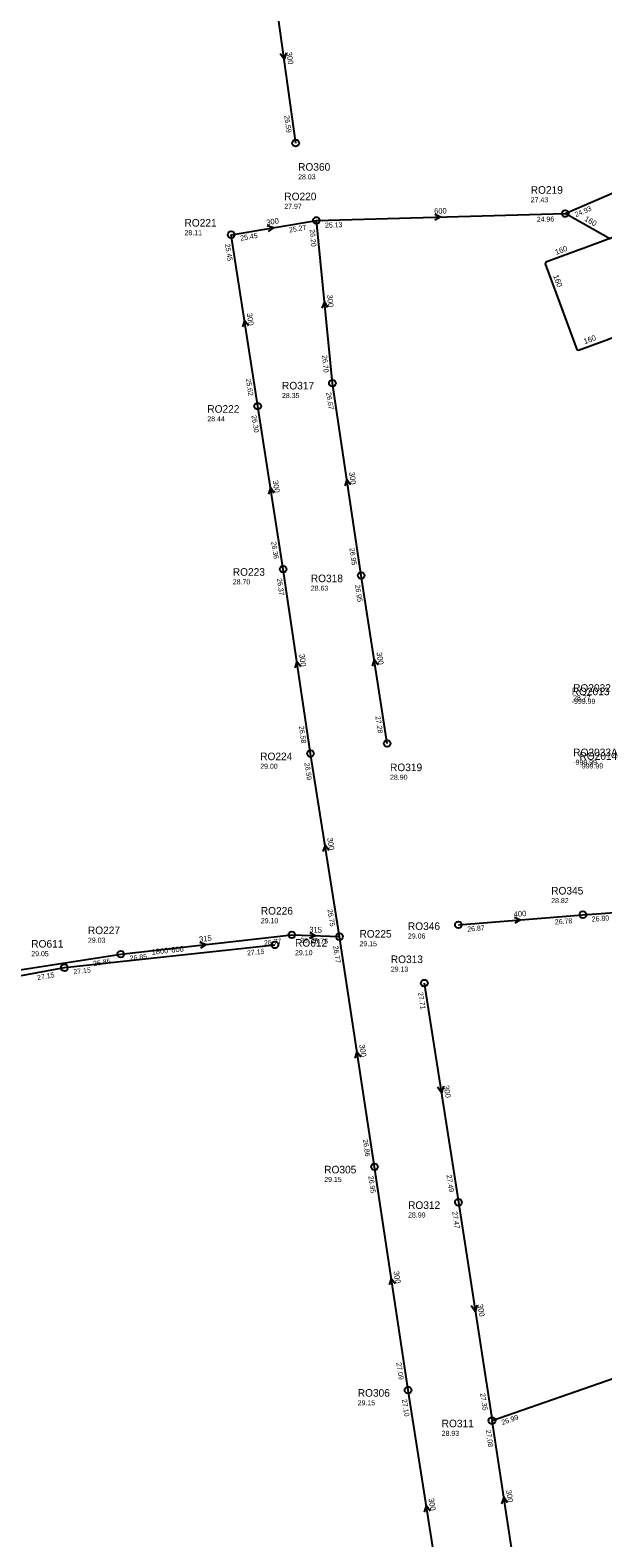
# Model space of a CAD drawing. Header units: metres. Extents: x 179992 to 198392, y 351761 to 369438.
# Tile 150 of 194: x 192073 to 192209, y 363765 to 364123. Entities that reach past the tile are written whole.
import ezdxf

# ---------------------------------------------------------------- set-up
doc = ezdxf.new("R2010")
doc.units = ezdxf.units.M

msp = doc.modelspace()

# ---------------------------------------------------------------- linework, layer by layer
at = {"layer": 'B-WE-RI-GWA-RIOOLLEIDING_BETON_300', "linetype": 'Continuous'}
for points in [[(192135.87, 364096.35), (192130.37, 364136.12)], [(192120.56, 364074.61), (192140.79, 364078)], [(192126.85, 364033.93), (192120.56, 364074.61)], [(192132.89, 363995.25), (192126.85, 364033.93)], [(192139.4, 363951.49), (192132.89, 363995.25)], [(192146.26, 363908.05), (192139.4, 363951.49)], [(192154.59, 363853.45), (192146.26, 363908.05)], [(192166.4, 363897.04), (192174.5, 363845.02)], [(192162.55, 363800.47), (192154.59, 363853.45)], [(192174.5, 363845.02), (192182.47, 363793.21)], [(192171.2, 363745.64), (192162.55, 363800.47)], [(192188.04, 363756.85), (192182.47, 363793.21)]]:
    msp.add_lwpolyline(points, dxfattribs=at)
at = {"layer": 'B-WE-RI-GWA-RIOOLLEIDING_BETON_400', "linetype": 'Continuous'}
for points in [[(192204.05, 363913.26), (192253.62, 363916.88)], [(192174.5, 363910.87), (192204.05, 363913.26)]]:
    msp.add_lwpolyline(points, dxfattribs=at)
at = {"layer": 'B-WE-RI-GWA-RIOOLLEIDING_BETON_450', "linetype": 'Continuous'}
msp.add_lwpolyline([(192182.47, 363793.21), (192244.12, 363814.65)], dxfattribs=at)
at = {"layer": 'B-WE-RI-GWA-RIOOLLEIDING_BETON_600', "linetype": 'Continuous'}
for points in [[(192199.86, 364079.62), (192254.245, 364103.103)], [(192140.79, 364078), (192199.86, 364079.62)]]:
    msp.add_lwpolyline(points, dxfattribs=at)
at = {"layer": 'B-WE-RI-GWA-RIOOLLEIDING_GVK_300', "linetype": 'Continuous'}
for points in [[(192144.58, 364039.37), (192140.79, 364078)], [(192151.41, 363993.73), (192144.58, 364039.37)], [(192157.6, 363953.87), (192151.41, 363993.73)]]:
    msp.add_lwpolyline(points, dxfattribs=at)
at = {"layer": 'B-WE-RI-GWA-RIOOLLEIDING_PVC_315', "linetype": 'Continuous'}
for points in [[(192094.347, 363903.885), (192134.961, 363908.479)], [(192134.961, 363908.479), (192146.26, 363908.05)], [(192047.904, 363896.669), (192094.347, 363903.885)]]:
    msp.add_lwpolyline(points, dxfattribs=at)
at = {"layer": 'B-WE-RI-GWA-RIOOLPUT_INSPECTIEPUT'}
for centre in [(192135.87, 364096.35), (192199.86, 364079.62), (192140.79, 364078), (192120.56, 364074.61), (192144.58, 364039.37), (192126.85, 364033.93), (192132.89, 363995.25), (192151.41, 363993.73), (192139.4, 363951.49), (192157.6, 363953.87), (192204.05, 363913.26), (192134.96, 363908.48), (192146.26, 363908.05), (192174.5, 363910.87), (192094.35, 363903.89), (192166.4, 363897.04), (192154.59, 363853.45), (192174.5, 363845.02), (192162.55, 363800.47), (192182.47, 363793.21)]:
    msp.add_circle(centre, 0.8, dxfattribs=at)
at = {"layer": 'B-WE-RI-GWA_STROMINGSRICHTING'}
for points in [[(192133.64, 364117.76), (192133.12, 364116.23), (192132.21, 364117.56)], [(192129.14, 364076.78), (192130.67, 364076.3), (192129.37, 364075.36)], [(192168.87, 364079.49), (192170.33, 364078.81), (192168.91, 364078.05)], [(192143.54, 364057.32), (192142.68, 364058.68), (192142.11, 364057.18)], [(192124.64, 364052.96), (192123.71, 364054.27), (192123.21, 364052.74)], [(192148.92, 364015.23), (192147.99, 364016.55), (192147.5, 364015.02)], [(192130.8, 364013.28), (192129.87, 364014.59), (192129.38, 364013.06)], [(192137.07, 363972.05), (192136.15, 363973.37), (192135.64, 363971.84)], [(192155.44, 363972.49), (192154.51, 363973.8), (192154.01, 363972.27)], [(192143.77, 363928.46), (192142.83, 363929.77), (192142.34, 363928.24)], [(192187.78, 363912.67), (192189.27, 363912.07), (192187.9, 363911.23)], [(192139.2, 363909.04), (192140.61, 363908.26), (192139.14, 363907.6)], [(192113.14, 363906.74), (192114.65, 363906.18), (192113.3, 363905.3)], [(192151.35, 363879.44), (192150.42, 363880.75), (192149.93, 363879.22)], [(192170.94, 363872.56), (192170.45, 363871.03), (192169.52, 363872.34)], [(192159.5, 363825.64), (192158.57, 363826.96), (192158.07, 363825.43)], [(192178.98, 363820.65), (192178.48, 363819.11), (192177.55, 363820.43)], [(192167.81, 363771.74), (192166.88, 363773.05), (192166.39, 363771.52)], [(192186.18, 363773.72), (192185.26, 363775.03), (192184.76, 363773.5)]]:
    msp.add_lwpolyline(points, dxfattribs=at)
at = {"layer": 'B-WE-RI-HWA-RIOOLLEIDING_PVC_160', "linetype": 'Continuous'}
msp.add_lwpolyline([(192246.675, 364099.377), (192238.69, 364095.994), (192230.229, 364092.415), (192230.144, 364092.214), (192230.055, 364092.014), (192233.549, 364082.605), (192233.44, 364082.366), (192233.372, 364082.214), (192231.02, 364081.339), (192204.133, 364071.347), (192203.6, 364071.148), (192195.266, 364068.052), (192195.171, 364067.849), (192195.089, 364067.669), (192198.476, 364058.545), (192202.617, 364047.383), (192202.843, 364047.28), (192203.003, 364047.207), (192209.461, 364049.593), (192211.943, 364050.51), (192218.193, 364052.822), (192217.623, 364054.359)], dxfattribs=at)
at = {"layer": 'B-WE-RI-SWA-RIOOLLEIDING_PE_600', "linetype": 'Continuous'}
for points in [[(192080.974, 363900.696), (192130.945, 363906.091)], [(192033.519, 363891.935), (192080.974, 363900.696)]]:
    msp.add_lwpolyline(points, dxfattribs=at)
at = {"layer": 'B-WE-RI-SWA-RIOOLPUT_INSPECTIEPUT'}
for centre in [(192130.95, 363906.09), (192080.97, 363900.7)]:
    msp.add_circle(centre, 0.8, dxfattribs=at)
at = {"layer": 'B-WE-RI-VWA-PERCEELAANSLUITLEIDING_PVC_160', "linetype": 'Continuous'}
msp.add_lwpolyline([(192210.6, 364073.516), (192199.86, 364079.62)], dxfattribs=at)

# ---------------------------------------------------------------- texts
at = {"layer": 'B-WE-RI-GWA_AFM'}
for s, rotation, p in [('300', -82.13, (192133.68, 364117.89)), ('600', 1.57, (192168.74, 364079.56)), ('300', 9.51, (192129.01, 364076.83)), ('300', -84.4, (192143.31, 364060.33)), ('300', -81.21, (192124.24, 364055.93)), ('300', -81.12, (192130.41, 364016.25)), ('300', -81.49, (192148.54, 364018.21)), ('300', -81.54, (192136.68, 363975.02)), ('300', -81.17, (192155.04, 363975.46)), ('300', -81.03, (192143.35, 363931.43)), ('400', 4.62, (192187.66, 363912.71)), ('315', -2.17, (192139.08, 363909.09)), ('315', 6.45, (192113.02, 363906.78)), ('300', -81.33, (192150.96, 363882.4)), ('300', -81.15, (192170.99, 363872.68)), ('300', -81.46, (192159.1, 363828.62)), ('300', -81.25, (192179.02, 363820.77)), ('300', -81.29, (192185.79, 363776.68)), ('300', -81.03, (192167.4, 363774.72))]:
    msp.add_text(s, height=1.3, rotation=rotation, dxfattribs=at).set_placement(p)
at = {"layer": 'B-WE-RI-GWA_BOB'}
for s, rotation, p in [('26.59', -82.13, (192133.16, 364102.84)), ('24.93', 23.35, (192202.41, 364078.76)), ('25.27', 9.51, (192134.38, 364075.1)), ('25.13', 1.57, (192142.84, 364076.26)), ('24.96', 1.57, (192193.11, 364077.63)), ('25.45', 9.51, (192122.83, 364073.17)), ('26.20', -84.4, (192139.19, 364075.83)), ('25.45', -81.21, (192119.09, 364072.36)), ('26.70', -84.4, (192142.12, 364045.96)), ('25.62', -81.21, (192124.03, 364040.38)), ('26.67', -81.49, (192143.1, 364037.13)), ('26.30', -81.12, (192125.38, 364031.68)), ('26.36', -81.12, (192130.06, 364001.69)), ('26.95', -81.49, (192148.62, 364000.19)), ('26.37', -81.54, (192131.4, 363993.01)), ('26.95', -81.17, (192149.94, 363991.48)), ('27.28', -81.17, (192154.78, 363960.31)), ('26.58', -81.54, (192136.62, 363957.95)), ('26.59', -81.03, (192137.93, 363949.23)), ('26.75', -81.03, (192143.42, 363914.49)), ('26.78', 4.62, (192197.42, 363910.92)), ('26.80', 4.18, (192206.18, 363911.61)), ('26.87', 4.62, (192176.64, 363909.24)), ('26.77', 6.45, (192128.41, 363905.93)), ('26.77', -2.17, (192136.89, 363906.6)), ('26.75', -2.17, (192139.4, 363906.51)), ('26.77', -81.33, (192144.78, 363905.8)), ('26.85', 8.83, (192087.9, 363901.06)), ('26.85', 6.45, (192096.54, 363902.32)), ('27.71', -81.15, (192164.93, 363894.79)), ('26.86', -81.33, (192151.79, 363859.9)), ('26.95', -81.46, (192153.11, 363851.2)), ('27.49', -81.15, (192171.68, 363851.46)), ('27.47', -81.25, (192173.03, 363842.77)), ('27.09', -81.46, (192159.76, 363806.93)), ('27.10', -81.03, (192161.08, 363798.21)), ('27.35', -81.25, (192179.66, 363799.66)), ('26.99', 19.18, (192184.95, 363792.17)), ('27.08', -81.29, (192180.99, 363790.96))]:
    msp.add_text(s, height=1.2, rotation=rotation, dxfattribs=at).set_placement(p)
at = {"layer": 'B-WE-RI-GWA_PUTDEKSELNIVEAU'}
for s, p in [('28.03', (192136.45, 364087.75)), ('27.97', (192133.17, 364080.74)), ('27.43', (192191.66, 364082.28)), ('28.11', (192109.48, 364074.49)), ('28.35', (192132.62, 364035.85)), ('28.44', (192114.9, 364030.32)), ('28.70', (192120.94, 363991.64)), ('28.63', (192139.46, 363990.12)), ('29.00', (192127.45, 363947.88)), ('28.90', (192158.27, 363945.28)), ('28.82', (192196.52, 363916.01)), ('29.10', (192127.59, 363911.24)), ('29.06', (192162.51, 363907.6)), ('29.03', (192086.56, 363906.61)), ('29.15', (192151.01, 363905.78)), ('29.13', (192158.45, 363899.74)), ('29.15', (192142.64, 363849.84)), ('28.99', (192162.55, 363841.41)), ('29.15', (192150.6, 363796.86)), ('28.93', (192170.52, 363789.6))]:
    msp.add_text(s, height=1.2, dxfattribs=at).set_placement(p)
at = {"layer": 'B-WE-RI-GWA_PUTNUMMER'}
for s, p in [('RO360', (192136.45, 364089.79)), ('RO220', (192133.17, 364082.78)), ('RO219', (192191.66, 364084.32)), ('RO221', (192109.48, 364076.53)), ('RO317', (192132.62, 364037.89)), ('RO222', (192114.9, 364032.36)), ('RO223', (192120.94, 363993.68)), ('RO318', (192139.46, 363992.16)), ('RO224', (192127.45, 363949.92)), ('RO319', (192158.27, 363947.32)), ('RO345', (192196.52, 363918.05)), ('RO226', (192127.59, 363913.28)), ('RO227', (192086.56, 363908.65)), ('RO225', (192151.01, 363907.82)), ('RO346', (192162.51, 363909.64)), ('RO313', (192158.45, 363901.78)), ('RO305', (192142.64, 363851.88)), ('RO312', (192162.55, 363843.45)), ('RO306', (192150.6, 363798.9)), ('RO311', (192170.52, 363791.64))]:
    msp.add_text(s, height=1.8, dxfattribs=at).set_placement(p)
at = {"layer": 'B-WE-RI-HWA_AFM'}
for rotation, p in [(20.38, (192197.7, 364069.79)), (-69.63, (192196.97, 364064.83)), (20.28, (192204.5, 364048.61))]:
    msp.add_text('160', height=1.3, rotation=rotation, dxfattribs=at).set_placement(p)
at = {"layer": 'B-WE-RI-SWA_AFM'}
msp.add_text('1800*600', height=1.3, rotation=6.16, dxfattribs=at).set_placement((192101.73, 363903.74))
at = {"layer": 'B-WE-RI-SWA_BOB'}
for rotation, p in [(6.16, (192124.38, 363903.57)), (10.46, (192074.61, 363897.69)), (6.16, (192083.16, 363899.12))]:
    msp.add_text('27.15', height=1.2, rotation=rotation, dxfattribs=at).set_placement(p)
at = {"layer": 'B-WE-RI-SWA_PUTDEKSELNIVEAU'}
for s, p in [('-999.99', (192201.39, 363963.29)), ('28.77', (192201.72, 363964.11)), ('-999.99', (192201.75, 363948.83)), ('-999.99', (192203.24, 363947.96)), ('29.05', (192073.11, 363903.41)), ('29.10', (192135.72, 363903.65))]:
    msp.add_text(s, height=1.2, dxfattribs=at).set_placement(p)
at = {"layer": 'B-WE-RI-SWA_PUTNUMMER'}
for s, p in [('RO2013', (192201.39, 363965.33)), ('RO2032', (192201.72, 363966.15)), ('RO2033A', (192201.75, 363950.87)), ('RO2014', (192203.24, 363950)), ('RO611', (192073.11, 363905.45)), ('RO612', (192135.72, 363905.69))]:
    msp.add_text(s, height=1.8, dxfattribs=at).set_placement(p)
at = {"layer": 'B-WE-RI-VWA_AFM'}
msp.add_text('160', height=1.3, rotation=-29.61, dxfattribs=at).set_placement((192204.26, 364078.02))

doc.saveas('drawing.dxf')
